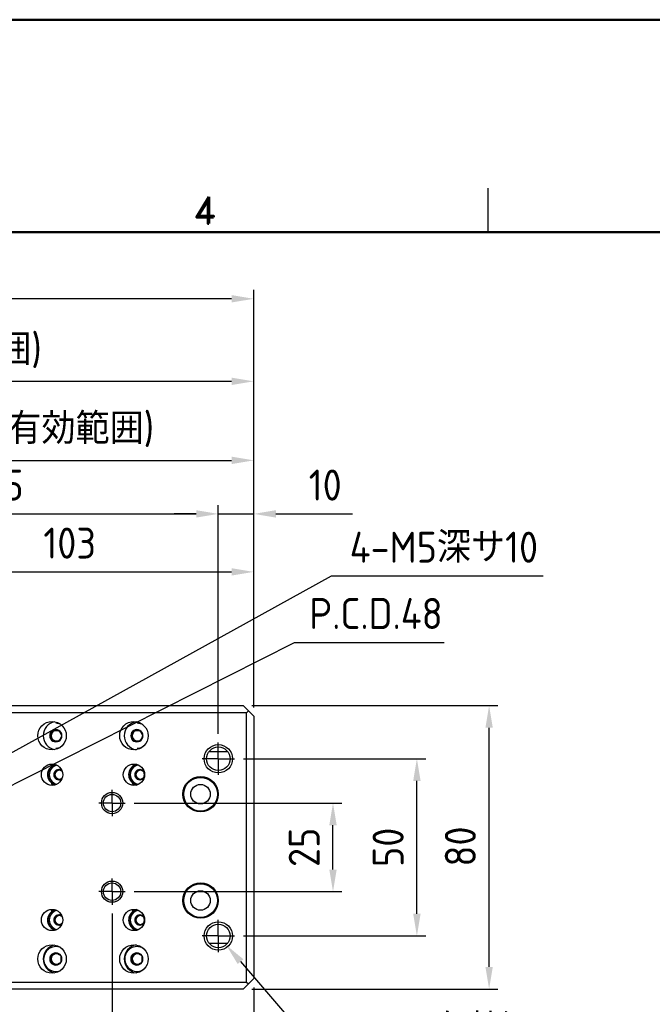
# Model space of a CAD drawing. Header units: millimetres. Extents: x 77107 to 78157, y -2410 to -1668.
# Tile 17 of 21: x 77673 to 77851, y -1945 to -1668. Entities that reach past the tile are written whole.
import ezdxf
from ezdxf.enums import TextEntityAlignment as Align

# ---------------------------------------------------------------- set-up
doc = ezdxf.new("R2010")
doc.units = ezdxf.units.MM
doc.linetypes.add('AM_ISO08W050', pattern=[18, 12, -1.5, 3, -1.5])
doc.linetypes.add('AM_ISO08W050x2', pattern=[9, 6, -0.75, 1.5, -0.75])
for name, color, linetype, lineweight in [('AM_0', 7, 'Continuous', 50), ('AM_5', 3, 'Continuous', 25), ('AM_7', 4, 'AM_ISO08W050', 25)]:
    doc.layers.add(name, color=color, linetype=linetype, lineweight=lineweight)
for name, color, linetype in [('FIT-238-201-NK_ベ', 7, 'Continuous'), ('FIT-238-203-NK_テ', 7, 'Continuous'), ('HEX_SOCKET_HEAD_', 7, 'Continuous'), ('RAHM2', 1, 'Continuous'), ('RAHM3', 2, 'Continuous'), ('クロスローラ特殊\u3000C', 7, 'Continuous')]:
    doc.layers.add(name, color=color, linetype=linetype)
doc.styles.add('ROMAMD', font='romand.shx', dxfattribs={"height": 2.5})
doc.styles.get("Standard").update_dxf_attribs({"font": 'ISOCP.SHX', "bigfont": 'EXTFONT.SHX'})
doc.dimstyles.new('AM_ISO$0', dxfattribs={"dimtxt": 3.5, "dimasz": 2.5, "dimexe": 1, "dimexo": 1, "dimgap": 1.5, "dimtad": 1, "dimdsep": 46, "dimtxsty": 'STANDARD', "dimcen": 0, "dimclrd": 256, "dimclre": 256, "dimclrt": 2, "dimadec": 0, "dimazin": 2, "dimtp": 0.1, "dimtm": 0.1, "dimtfac": 0.71, "dimtdec": 3, "dimtmove": 0, "dimatfit": 3, "dimfxl": 1, "dimlwd": -1, "dimlwe": -1, "dimarcsym": 0})
doc.dimstyles.new('AM_ISO$3', dxfattribs={"dimtxt": 3.5, "dimasz": 2.5, "dimexe": 1, "dimexo": 1, "dimgap": 1.5, "dimtad": 1, "dimtoh": 1, "dimdsep": 46, "dimtxsty": 'STANDARD', "dimcen": 0, "dimclrd": 256, "dimclre": 256, "dimclrt": 2, "dimadec": 0, "dimazin": 2, "dimtp": 0.1, "dimtm": 0.1, "dimtfac": 0.71, "dimtdec": 3, "dimtofl": 0, "dimtmove": 0, "dimatfit": 0, "dimfxl": 1, "dimlwd": -1, "dimlwe": -1, "dimarcsym": 0})

# ---------------------------------------------------------------- blocks, each defined once
blk = doc.blocks.new('HST_A3')
for points in [[(0, 0), (420, 0), (420, 297), (0, 297)], [(166.96, 273), (25, 273), (25, 13), (405, 13), (405, 273)]]:
    blk.add_lwpolyline(points, close=True)
at = {"layer": 'RAHM2'}
blk.add_line((279, 278), (279, 273), dxfattribs=at)
at = {"layer": 'RAHM3', "style": 'ROMAMD'}
blk.add_text('4', height=3, dxfattribs=at).set_placement((247, 275.5), align=Align.MIDDLE_CENTER)
blk = doc.blocks.new('*D733')
at = {"layer": 'AM_5'}
for p, q in [((77518.83, -1861.63), (77518.83, -1743.84)), ((77738.85, -1861.63), (77738.85, -1743.84)), ((77732.6, -1746.34), (77525.08, -1746.34))]:
    blk.add_line(p, q, dxfattribs=at)
for points in [[(77525.08, -1745.3), (77525.08, -1747.38), (77518.83, -1746.34)], [(77732.6, -1745.3), (77732.6, -1747.38), (77738.85, -1746.34)]]:
    blk.add_solid(points, dxfattribs=at)
at = {"layer": 'Defpoints', "color": 0}
for p in [(77518.83, -1746.34), (77518.83, -1864.13), (77738.85, -1864.13)]:
    blk.add_point(p, dxfattribs=at)
at = {"layer": 'AM_5', "color": 2, "insert": (77627.43, -1738.21), "char_height": 8.75, "attachment_point": 5}
blk.add_mtext('220', dxfattribs=at)
blk = doc.blocks.new('*D734')
at = {"layer": 'AM_5'}
for p, q in [((77539.83, -1863.63), (77539.83, -1767.13)), ((77546.08, -1769.63), (77732.6, -1769.63)), ((77738.85, -1861.63), (77738.85, -1767.13))]:
    blk.add_line(p, q, dxfattribs=at)
for points in [[(77546.08, -1768.59), (77546.08, -1770.67), (77539.83, -1769.63)], [(77732.6, -1768.59), (77732.6, -1770.67), (77738.85, -1769.63)]]:
    blk.add_solid(points, dxfattribs=at)
at = {"layer": 'Defpoints', "color": 0}
for p in [(77738.85, -1769.63), (77738.85, -1864.13), (77539.83, -1866.13)]:
    blk.add_point(p, dxfattribs=at)
at = {"layer": 'AM_5', "color": 2, "insert": (77639.44, -1761.07), "char_height": 8.75, "attachment_point": 5}
blk.add_mtext('199(上下可動範囲)', dxfattribs=at)
blk = doc.blocks.new('*D735')
at = {"layer": 'AM_5'}
for p, q in [((77593.85, -1858.63), (77593.85, -1789.43)), ((77600.1, -1791.93), (77732.6, -1791.93)), ((77738.85, -1861.63), (77738.85, -1789.43))]:
    blk.add_line(p, q, dxfattribs=at)
for points in [[(77600.1, -1790.89), (77600.1, -1792.97), (77593.85, -1791.93)], [(77732.6, -1790.89), (77732.6, -1792.97), (77738.85, -1791.93)]]:
    blk.add_solid(points, dxfattribs=at)
at = {"layer": 'Defpoints', "color": 0}
for p in [(77738.85, -1791.93), (77593.85, -1861.13), (77738.85, -1864.13)]:
    blk.add_point(p, dxfattribs=at)
at = {"layer": 'AM_5', "color": 2, "insert": (77661.51, -1783.37), "char_height": 8.75, "attachment_point": 5}
blk.add_mtext('145(テーブル有効範囲)', dxfattribs=at)
blk = doc.blocks.new('*D737')
at = {"layer": 'AM_5'}
for p, q in [((77603.85, -1869.13), (77603.85, -1804.53)), ((77728.85, -1869.13), (77728.85, -1804.53)), ((77610.1, -1807.03), (77722.6, -1807.03))]:
    blk.add_line(p, q, dxfattribs=at)
for points in [[(77610.1, -1805.99), (77610.1, -1808.08), (77603.85, -1807.03)], [(77722.6, -1805.99), (77722.6, -1808.08), (77728.85, -1807.03)]]:
    blk.add_solid(points, dxfattribs=at)
at = {"layer": 'Defpoints', "color": 0}
for p in [(77728.85, -1807.03), (77603.85, -1871.63), (77728.85, -1871.63)]:
    blk.add_point(p, dxfattribs=at)
at = {"layer": 'AM_5', "color": 2, "insert": (77666.35, -1798.91), "char_height": 8.75, "attachment_point": 5}
blk.add_mtext('125', dxfattribs=at)
blk = doc.blocks.new('*D738')
at = {"layer": 'AM_5'}
for p, q in [((77728.85, -1869.13), (77728.85, -1804.53)), ((77738.85, -1861.63), (77738.85, -1804.53)), ((77722.6, -1807.03), (77716.35, -1807.03)), ((77728.85, -1807.03), (77738.85, -1807.03)), ((77745.1, -1807.03), (77766.73, -1807.03))]:
    blk.add_line(p, q, dxfattribs=at)
for points in [[(77722.6, -1805.99), (77722.6, -1808.08), (77728.85, -1807.03)], [(77745.1, -1805.99), (77745.1, -1808.08), (77738.85, -1807.03)]]:
    blk.add_solid(points, dxfattribs=at)
at = {"layer": 'Defpoints', "color": 0}
for p in [(77738.85, -1807.03), (77738.85, -1864.13), (77728.85, -1871.63)]:
    blk.add_point(p, dxfattribs=at)
at = {"layer": 'AM_5', "color": 2, "insert": (77759.04, -1798.91), "char_height": 8.75, "attachment_point": 5}
blk.add_mtext('10', dxfattribs=at)
blk = doc.blocks.new('*D739')
at = {"layer": 'AM_5'}
for p, q in [((77635.85, -1894.13), (77635.85, -1820.9)), ((77738.85, -1861.63), (77738.85, -1820.9)), ((77642.1, -1823.4), (77732.6, -1823.4))]:
    blk.add_line(p, q, dxfattribs=at)
for points in [[(77642.1, -1822.36), (77642.1, -1824.44), (77635.85, -1823.4)], [(77732.6, -1822.36), (77732.6, -1824.44), (77738.85, -1823.4)]]:
    blk.add_solid(points, dxfattribs=at)
at = {"layer": 'Defpoints', "color": 0}
for p in [(77738.85, -1823.4), (77738.85, -1864.13), (77635.85, -1896.63)]:
    blk.add_point(p, dxfattribs=at)
at = {"layer": 'AM_5', "color": 2, "insert": (77686.87, -1815.28), "char_height": 8.75, "attachment_point": 5}
blk.add_mtext('103', dxfattribs=at)
blk = doc.blocks.new('*D741')
at = {"layer": 'AM_5'}
for p, q in [((77660.1, -1880.14), (77760.79, -1824.56)), ((77760.79, -1824.56), (77820.54, -1824.56))]:
    blk.add_line(p, q, dxfattribs=at)
blk.add_solid([(77659.6, -1879.23), (77660.6, -1881.05), (77654.63, -1883.16)], dxfattribs=at)
at = {"layer": 'Defpoints', "color": 0}
for p in [(77654.63, -1883.16), (77651.01, -1885.16)]:
    blk.add_point(p, dxfattribs=at)
at = {"layer": 'AM_5', "color": 2, "insert": (77792.54, -1816.44), "char_height": 8.75, "attachment_point": 5}
blk.add_mtext('4-M5深サ10', dxfattribs=at)
blk = doc.blocks.new('*D744')
at = {"layer": 'AM_5'}
for p, q in [((77633.85, -1919.84), (77633.85, -1973.63)), ((77698.85, -1919.84), (77698.85, -1973.63)), ((77640.1, -1971.13), (77692.6, -1971.13))]:
    blk.add_line(p, q, dxfattribs=at)
for points in [[(77640.1, -1970.09), (77640.1, -1972.17), (77633.85, -1971.13)], [(77692.6, -1970.09), (77692.6, -1972.17), (77698.85, -1971.13)]]:
    blk.add_solid(points, dxfattribs=at)
at = {"layer": 'Defpoints', "color": 0}
for p in [(77633.85, -1917.34), (77698.85, -1917.34), (77698.85, -1971.13)]:
    blk.add_point(p, dxfattribs=at)
at = {"layer": 'AM_5', "color": 2, "insert": (77666.35, -1963.01), "char_height": 8.75, "attachment_point": 5}
blk.add_mtext('65', dxfattribs=at)
blk = doc.blocks.new('*D745')
at = {"layer": 'AM_5'}
for p, q in [((77698.85, -1919.84), (77698.85, -1973.63)), ((77738.85, -1940.63), (77738.85, -1973.63)), ((77705.1, -1971.13), (77732.6, -1971.13))]:
    blk.add_line(p, q, dxfattribs=at)
for points in [[(77705.1, -1970.09), (77705.1, -1972.17), (77698.85, -1971.13)], [(77732.6, -1970.09), (77732.6, -1972.17), (77738.85, -1971.13)]]:
    blk.add_solid(points, dxfattribs=at)
at = {"layer": 'Defpoints', "color": 0}
for p in [(77698.85, -1917.34), (77738.85, -1938.13), (77738.85, -1971.13)]:
    blk.add_point(p, dxfattribs=at)
at = {"layer": 'AM_5', "color": 2, "insert": (77718.85, -1963.01), "char_height": 8.75, "attachment_point": 5}
blk.add_mtext('40', dxfattribs=at)
blk = doc.blocks.new('*D746')
at = {"layer": 'AM_5'}
for p, q in [((77735.11, -1933.37), (77758.6, -1960.56)), ((77758.6, -1960.56), (77839.72, -1960.56))]:
    blk.add_line(p, q, dxfattribs=at)
blk.add_solid([(77735.9, -1932.69), (77734.32, -1934.05), (77731.02, -1928.65)], dxfattribs=at)
at = {"layer": 'Defpoints', "color": 0}
for p in [(77726.68, -1923.62), (77731.02, -1928.65)]:
    blk.add_point(p, dxfattribs=at)
at = {"layer": 'AM_5', "color": 2, "insert": (77801.03, -1952.43), "char_height": 8.75, "attachment_point": 5}
blk.add_mtext('4-M8有効深サ13', dxfattribs=at)
blk = doc.blocks.new('*D747')
at = {"layer": 'AM_5'}
for p, q in [((77705.06, -1888.63), (77763.73, -1888.63)), ((77761.23, -1907.38), (77761.23, -1894.88)), ((77705.06, -1913.63), (77763.73, -1913.63))]:
    blk.add_line(p, q, dxfattribs=at)
for points in [[(77760.19, -1894.88), (77762.27, -1894.88), (77761.23, -1888.63)], [(77760.19, -1907.38), (77762.27, -1907.38), (77761.23, -1913.63)]]:
    blk.add_solid(points, dxfattribs=at)
at = {"layer": 'Defpoints', "color": 0}
for p in [(77702.56, -1888.63), (77761.23, -1888.63), (77702.56, -1913.63)]:
    blk.add_point(p, dxfattribs=at)
at = {"layer": 'AM_5', "color": 2, "insert": (77753.1, -1901.13), "char_height": 8.75, "attachment_point": 5, "rotation": 90}
blk.add_mtext('25', dxfattribs=at)
blk = doc.blocks.new('*D748')
at = {"layer": 'AM_5'}
for p, q in [((77735.92, -1876.13), (77787.42, -1876.13)), ((77784.92, -1919.88), (77784.92, -1882.38)), ((77735.92, -1926.13), (77787.42, -1926.13))]:
    blk.add_line(p, q, dxfattribs=at)
for points in [[(77783.88, -1882.38), (77785.96, -1882.38), (77784.92, -1876.13)], [(77783.88, -1919.88), (77785.96, -1919.88), (77784.92, -1926.13)]]:
    blk.add_solid(points, dxfattribs=at)
at = {"layer": 'Defpoints', "color": 0}
for p in [(77733.42, -1876.13), (77784.92, -1876.13), (77733.42, -1926.13)]:
    blk.add_point(p, dxfattribs=at)
at = {"layer": 'AM_5', "color": 2, "insert": (77776.8, -1901.13), "char_height": 8.75, "attachment_point": 5, "rotation": 90}
blk.add_mtext('50', dxfattribs=at)
blk = doc.blocks.new('*D749')
at = {"layer": 'AM_5'}
for p, q in [((77738.35, -1861.13), (77807.81, -1861.13)), ((77805.31, -1934.88), (77805.31, -1867.38)), ((77738.35, -1941.13), (77807.81, -1941.13))]:
    blk.add_line(p, q, dxfattribs=at)
for points in [[(77804.27, -1867.38), (77806.35, -1867.38), (77805.31, -1861.13)], [(77804.27, -1934.88), (77806.35, -1934.88), (77805.31, -1941.13)]]:
    blk.add_solid(points, dxfattribs=at)
at = {"layer": 'Defpoints', "color": 0}
for p in [(77735.85, -1861.13), (77805.31, -1861.13), (77735.85, -1941.13)]:
    blk.add_point(p, dxfattribs=at)
at = {"layer": 'AM_5', "color": 2, "insert": (77797.19, -1900.89), "char_height": 8.75, "attachment_point": 5, "rotation": 90}
blk.add_mtext('80', dxfattribs=at)
blk = doc.blocks.new('*D763')
at = {"layer": 'AM_5'}
for p, q in [((77662.85, -1887.5), (77750.36, -1843.33)), ((77750.36, -1843.33), (77792.61, -1843.33))]:
    blk.add_line(p, q, dxfattribs=at)
blk.add_solid([(77662.38, -1886.57), (77663.32, -1888.43), (77657.27, -1890.32)], dxfattribs=at)
at = {"layer": 'Defpoints', "color": 0}
for p in [(77657.27, -1890.32), (77614.42, -1911.95)]:
    blk.add_point(p, dxfattribs=at)
at = {"layer": 'AM_5', "color": 2, "insert": (77773.36, -1835.14), "char_height": 8.75, "attachment_point": 5}
blk.add_mtext('P.C.D.48', dxfattribs=at)

msp = doc.modelspace()

# ---------------------------------------------------------------- linework, layer by layer
at = {"layer": 'AM_7', "linetype": 'AM_ISO08W050x2'}
for p, q in [((77728.849, -1876.131), (77728.849, -1871.557)), ((77728.849, -1876.131), (77724.276, -1876.131)), ((77728.849, -1876.131), (77733.423, -1876.131)), ((77728.849, -1876.131), (77728.849, -1880.704)), ((77698.849, -1888.631), (77698.849, -1884.922)), ((77698.849, -1888.631), (77695.141, -1888.631)), ((77698.849, -1888.631), (77702.558, -1888.631)), ((77698.849, -1888.631), (77698.849, -1892.339)), ((77698.849, -1913.631), (77698.849, -1909.922)), ((77698.849, -1913.631), (77695.141, -1913.631)), ((77698.849, -1913.631), (77702.558, -1913.631)), ((77698.849, -1913.631), (77698.849, -1917.339)), ((77728.849, -1926.131), (77728.849, -1921.557)), ((77728.849, -1926.131), (77724.276, -1926.131)), ((77728.849, -1926.131), (77733.423, -1926.131)), ((77728.849, -1926.131), (77728.849, -1930.704))]:
    msp.add_line(p, q, dxfattribs=at)
at = {"layer": 'FIT-238-201-NK_ベ', "color": 7, "linetype": 'Continuous'}
for p, q in [((77731.504, -1874.131), (77726.195, -1874.131)), ((77726.195, -1928.131), (77731.504, -1928.131))]:
    msp.add_line(p, q, dxfattribs=at)
for centre, radius in [((77723.825, -1886.131), 4.75), ((77723.825, -1886.131), 2.75), ((77723.825, -1916.131), 4.75), ((77723.825, -1916.131), 2.75)]:
    msp.add_circle(centre, radius, dxfattribs=at)
at = {"layer": 'FIT-238-203-NK_テ', "color": 7, "linetype": 'Continuous'}
for p, q in [((77592.849, -1861.131), (77735.849, -1861.131)), ((77735.849, -1861.131), (77737.349, -1862.631)), ((77736.849, -1863.131), (77592.849, -1863.131)), ((77736.849, -1863.131), (77737.349, -1862.631)), ((77736.849, -1939.131), (77736.849, -1863.131)), ((77737.349, -1862.631), (77738.849, -1864.131)), ((77738.849, -1864.131), (77738.849, -1938.131)), ((77681.661, -1883.131), (77681.959, -1883.131)), ((77704.547, -1883.131), (77704.845, -1883.131)), ((77681.959, -1919.131), (77681.661, -1919.131)), ((77704.845, -1919.131), (77704.547, -1919.131)), ((77592.849, -1939.131), (77736.849, -1939.131)), ((77736.849, -1939.131), (77737.349, -1939.631)), ((77738.849, -1938.131), (77737.349, -1939.631)), ((77735.849, -1941.131), (77592.849, -1941.131)), ((77737.349, -1939.631), (77735.849, -1941.131))]:
    msp.add_line(p, q, dxfattribs=at)
for centre, radius in [((77728.849, -1876.131), 4), ((77728.849, -1876.131), 3.324), ((77723.849, -1886.131), 5), ((77698.849, -1888.631), 3), ((77698.849, -1888.631), 2.458), ((77698.849, -1913.631), 3), ((77698.849, -1913.631), 2.458), ((77723.849, -1916.131), 5), ((77728.849, -1926.131), 4), ((77728.849, -1926.131), 3.324)]:
    msp.add_circle(centre, radius, dxfattribs=at)
for centre, major_axis in [((77681.901, -1869.631), (4.02, 0)), ((77705.015, -1869.631), (4.02, 0)), ((77681.901, -1880.631), (3.015, 0)), ((77705.015, -1880.631), (3.015, 0)), ((77681.901, -1921.631), (3.015, 0)), ((77705.015, -1921.631), (3.015, 0)), ((77681.901, -1932.631), (4.02, 0)), ((77705.015, -1932.631), (4.02, 0))]:
    msp.add_ellipse(centre, major_axis=major_axis, ratio=0.9950372, dxfattribs=at)
for centre, major_axis, start_param, end_param in [((77683.367, -1869.631), (0, -4), 3.3259508, 6.0988272), ((77706.253, -1869.631), (0, -4), 3.2969252, 6.1278528), ((77683.609, -1880.631), (0, -3), 3.4303646, 5.6974998), ((77706.495, -1880.631), (0, -3), 3.3907966, 5.6974998), ((77683.311, -1880.631), (0, 3), 2.5559071, 2.9043494), ((77706.197, -1880.631), (0, 3), 2.5559071, 2.9434166), ((77683.609, -1921.631), (0, 3), 0.5856855, 2.8528207), ((77683.311, -1921.631), (0, -3), 3.3788359, 3.7272782), ((77706.495, -1921.631), (0, 3), 0.5856855, 2.8923887), ((77706.197, -1921.631), (0, -3), 3.3397687, 3.7272782), ((77683.367, -1932.631), (0, -4), 3.3259508, 6.0988272), ((77706.253, -1932.631), (0, 4), 0.1553325, 2.9862601)]:
    msp.add_ellipse(centre, major_axis=major_axis, ratio=0.9950372, start_param=start_param, end_param=end_param, dxfattribs=at)
at = {"layer": 'HEX_SOCKET_HEAD_', "color": 7, "linetype": 'Continuous'}
for p, q in [((77683.367, -1866.131), (77683.009, -1866.131)), ((77706.253, -1866.131), (77705.895, -1866.131)), ((77681.445, -1869.631), (77681.246, -1869.631)), ((77681.445, -1869.631), (77681.876, -1868.881)), ((77681.876, -1870.381), (77681.445, -1869.631)), ((77681.876, -1868.881), (77682.306, -1868.131)), ((77682.107, -1868.131), (77683.831, -1868.131)), ((77704.331, -1869.631), (77704.132, -1869.631)), ((77704.331, -1869.631), (77704.761, -1868.881)), ((77704.761, -1870.381), (77704.331, -1869.631)), ((77704.761, -1868.881), (77705.192, -1868.131)), ((77704.993, -1868.131), (77706.717, -1868.131)), ((77682.306, -1871.131), (77681.876, -1870.381)), ((77683.831, -1871.131), (77682.107, -1871.131)), ((77705.192, -1871.131), (77704.761, -1870.381)), ((77706.717, -1871.131), (77704.993, -1871.131)), ((77683.009, -1873.131), (77683.367, -1873.131)), ((77705.895, -1873.131), (77706.253, -1873.131)), ((77682.694, -1879.909), (77682.564, -1879.909)), ((77682.694, -1879.909), (77683.316, -1879.548)), ((77682.694, -1880.631), (77682.694, -1879.909)), ((77682.694, -1881.352), (77682.694, -1880.631)), ((77683.316, -1879.548), (77683.874, -1879.224)), ((77705.58, -1879.909), (77705.45, -1879.909)), ((77705.58, -1879.909), (77706.202, -1879.548)), ((77705.58, -1880.631), (77705.58, -1879.909)), ((77705.58, -1881.352), (77705.58, -1880.631)), ((77706.202, -1879.548), (77706.76, -1879.224)), ((77682.694, -1881.352), (77682.564, -1881.352)), ((77683.316, -1881.713), (77682.694, -1881.352)), ((77683.874, -1882.037), (77683.316, -1881.713)), ((77705.58, -1881.352), (77705.45, -1881.352)), ((77706.202, -1881.713), (77705.58, -1881.352)), ((77706.76, -1882.037), (77706.202, -1881.713)), ((77682.694, -1920.909), (77682.564, -1920.909)), ((77682.694, -1922.352), (77682.564, -1922.352)), ((77682.694, -1920.909), (77683.316, -1920.548)), ((77682.694, -1921.631), (77682.694, -1920.909)), ((77682.694, -1922.352), (77682.694, -1921.631)), ((77683.316, -1922.713), (77682.694, -1922.352)), ((77683.316, -1920.548), (77683.874, -1920.224)), ((77705.58, -1920.909), (77705.45, -1920.909)), ((77705.58, -1922.352), (77705.45, -1922.352)), ((77705.58, -1920.909), (77706.202, -1920.548)), ((77705.58, -1921.631), (77705.58, -1920.909)), ((77705.58, -1922.352), (77705.58, -1921.631)), ((77706.202, -1922.713), (77705.58, -1922.352)), ((77706.202, -1920.548), (77706.76, -1920.224)), ((77683.874, -1923.037), (77683.316, -1922.713)), ((77706.76, -1923.037), (77706.202, -1922.713)), ((77683.367, -1929.131), (77683.009, -1929.131)), ((77706.253, -1929.131), (77705.895, -1929.131)), ((77681.676, -1931.765), (77681.477, -1931.765)), ((77681.676, -1933.497), (77681.477, -1933.497)), ((77681.676, -1931.765), (77682.422, -1931.332)), ((77681.676, -1932.631), (77681.676, -1931.765)), ((77681.676, -1933.497), (77681.676, -1932.631)), ((77682.422, -1933.93), (77681.676, -1933.497)), ((77682.422, -1931.332), (77683.071, -1930.955)), ((77704.561, -1931.765), (77704.362, -1931.765)), ((77704.561, -1933.497), (77704.362, -1933.497)), ((77704.561, -1931.765), (77705.308, -1931.332)), ((77704.561, -1932.631), (77704.561, -1931.765)), ((77704.561, -1933.497), (77704.561, -1932.631)), ((77705.308, -1933.93), (77704.561, -1933.497)), ((77705.308, -1931.332), (77705.957, -1930.955)), ((77683.071, -1934.306), (77682.422, -1933.93)), ((77683.009, -1936.131), (77683.367, -1936.131)), ((77705.957, -1934.306), (77705.308, -1933.93)), ((77705.895, -1936.131), (77706.253, -1936.131))]:
    msp.add_line(p, q, dxfattribs=at)
for centre, radius, start, end in [((77665.339, -1859.495), 18.862, 327.49492, 332.75164), ((77665.46, -1879.697), 18.723, 27.2288, 32.52464), ((77667.924, -1878.267), 18.862, 27.24836, 32.50508), ((77668.045, -1861.064), 18.723, 327.47536, 332.7712), ((77688.225, -1859.495), 18.862, 327.49492, 332.75164), ((77688.345, -1879.697), 18.723, 27.2288, 32.52464), ((77690.81, -1878.267), 18.862, 27.24836, 32.50508), ((77690.931, -1861.064), 18.723, 327.47536, 332.7712), ((77669.602, -1856.136), 27.077, 298.60198, 301.64519), ((77668.932, -1880.631), 13.652, 356.96975, 3.03025), ((77670.846, -1902.96), 27.077, 59.15988, 61.39802), ((77692.488, -1856.136), 27.077, 298.60198, 301.64519), ((77691.817, -1880.631), 13.652, 356.96975, 3.03025), ((77693.732, -1902.96), 27.077, 58.35481, 61.39802), ((77694.305, -1880.631), 13.652, 356.96975, 3.03025), ((77669.776, -1904.825), 26.73, 58.33503, 61.4178), ((77671.02, -1858.602), 26.73, 298.5822, 300.98145), ((77692.662, -1904.825), 26.73, 58.33503, 61.4178), ((77693.906, -1858.602), 26.73, 298.5822, 301.66497), ((77669.602, -1897.136), 27.077, 298.60198, 301.64519), ((77668.932, -1921.631), 13.652, 356.96975, 3.03025), ((77669.776, -1945.825), 26.73, 58.33503, 61.4178), ((77670.846, -1943.96), 27.077, 59.15988, 61.39802), ((77671.02, -1899.602), 26.73, 298.5822, 300.98145), ((77692.488, -1897.136), 27.077, 298.60198, 301.64519), ((77691.817, -1921.631), 13.652, 356.96975, 3.03025), ((77692.662, -1945.825), 26.73, 58.33503, 61.4178), ((77693.732, -1943.96), 27.077, 58.35481, 61.39802), ((77693.906, -1899.602), 26.73, 298.5822, 301.66497), ((77694.305, -1921.631), 13.652, 356.96975, 3.03025), ((77665.922, -1903.237), 32.493, 298.60198, 301.64519), ((77667.414, -1959.426), 32.493, 58.35481, 61.39802), ((77688.808, -1903.237), 32.493, 298.60198, 301.64519), ((77690.3, -1959.426), 32.493, 58.35481, 61.39802), ((77665.117, -1932.631), 16.382, 356.96975, 3.03025), ((77666.131, -1961.664), 32.076, 58.33503, 61.4178), ((77667.623, -1906.196), 32.076, 298.5822, 301.66497), ((77668.102, -1932.631), 16.382, 356.96975, 3.03025), ((77688.003, -1932.631), 16.382, 356.96975, 3.03025), ((77689.017, -1961.664), 32.076, 58.33503, 61.4178), ((77690.509, -1906.196), 32.076, 298.5822, 301.66497), ((77690.988, -1932.631), 16.382, 356.96975, 3.03025)]:
    msp.add_arc(centre, radius, start, end, dxfattribs=at)
for centre, major_axis, start_param, end_param in [((77683.009, -1869.631), (0, -3.5), 2.799941, 3.1415927), ((77683.367, -1869.631), (0, -3.5), 2.9800408, 3.1415927), ((77705.895, -1869.631), (0, -3.5), 2.6156155, 3.1415927), ((77706.253, -1869.631), (0, -3.5), 2.8748237, 3.1415927), ((77682.969, -1869.631), (0, 1.732), 0.5235988, 1.5707963), ((77682.969, -1869.631), (0, 1.732), 1.5707963, 2.6179939), ((77683.168, -1869.631), (0, 1.5), 1.0471976, 2.0943951), ((77683.168, -1869.631), (0, 1.5), 0, 1.0471976), ((77682.969, -1869.631), (0, -1.732), 2.6179939, 3.6651914), ((77683.168, -1869.631), (0, -1.5), 2.5463959, 3.1415927), ((77682.969, -1869.631), (0, 1.732), 4.712389, 5.7595865), ((77682.969, -1869.631), (0, -1.732), 0.5235988, 1.5707963), ((77705.855, -1869.631), (0, 1.732), 0.5235988, 1.5707963), ((77705.855, -1869.631), (0, 1.732), 1.5707963, 2.6179939), ((77706.054, -1869.631), (0, 1.5), 1.0471976, 2.0943951), ((77706.054, -1869.631), (0, 1.5), 0, 1.0471976), ((77705.855, -1869.631), (0, -1.732), 2.6179939, 3.6651914), ((77706.054, -1869.631), (0, -1.5), 2.5463959, 3.1415927), ((77705.855, -1869.631), (0, 1.732), 4.712389, 5.7595865), ((77705.855, -1869.631), (0, -1.732), 0.5235988, 1.5707963), ((77683.168, -1869.631), (0, 1.5), 2.0943951, 3.1415927), ((77682.969, -1869.631), (0, 1.732), 2.6179939, 3.6651914), ((77683.168, -1869.631), (0, -1.5), 0, 0.6210087), ((77706.054, -1869.631), (0, 1.5), 2.0943951, 3.1415927), ((77705.855, -1869.631), (0, 1.732), 2.6179939, 3.6651914), ((77706.054, -1869.631), (0, -1.5), 0, 0.6210087), ((77683.009, -1869.631), (0, -3.5), 0, 0.3416517), ((77683.367, -1869.631), (0, -3.5), 0, 0.1615519), ((77705.895, -1869.631), (0, -3.5), 0, 0.5259771), ((77706.253, -1869.631), (0, -3.5), 0, 0.2667689), ((77683.838, -1880.631), (0, 2.75), 0.2181735, 2.9234192), ((77706.724, -1880.631), (0, 2.75), 0.1572063, 2.9843864), ((77683.808, -1880.631), (0, 1.443), 1.0471976, 2.0943951), ((77683.808, -1880.631), (0, 1.443), 0, 1.0471976), ((77683.938, -1880.631), (0, 1.25), 0.5235988, 1.5707963), ((77683.938, -1880.631), (0, 1.25), 1.5707963, 2.6179939), ((77683.938, -1880.631), (0, -1.25), 2.8461887, 3.6651914), ((77683.808, -1880.631), (0, -1.443), 2.4810097, 3.1415927), ((77706.694, -1880.631), (0, 1.443), 1.0471976, 2.0943951), ((77706.694, -1880.631), (0, 1.443), 0, 1.0471976), ((77706.823, -1880.631), (0, 1.25), 0.5235988, 1.5707963), ((77706.823, -1880.631), (0, 1.25), 1.5707963, 2.6179939), ((77706.823, -1880.631), (0, -1.25), 2.8461887, 3.6651914), ((77706.694, -1880.631), (0, -1.443), 2.0943951, 3.1415927), ((77706.823, -1880.631), (0, -1.25), 2.0030803, 2.3309585), ((77683.808, -1880.631), (0, 1.443), 2.0943951, 3.1415927), ((77683.938, -1880.631), (0, 1.25), 2.6179939, 3.3824192), ((77683.808, -1880.631), (0, -1.443), 0, 0.6605829), ((77706.694, -1880.631), (0, 1.443), 2.0943951, 3.1415927), ((77706.823, -1880.631), (0, 1.25), 2.6179939, 3.3824192), ((77706.694, -1880.631), (0, -1.443), 0, 1.0471976), ((77706.823, -1880.631), (0, -1.25), 0.7602108, 1.1722557), ((77683.838, -1921.631), (0, 2.75), 0.2181735, 2.9234192), ((77706.724, -1921.631), (0, 2.75), 0.1572063, 2.9843864), ((77683.808, -1921.631), (0, 1.443), 1.0471976, 2.0943951), ((77683.808, -1921.631), (0, 1.443), 0, 1.0471976), ((77683.808, -1921.631), (0, 1.443), 2.0943951, 3.1415927), ((77683.938, -1921.631), (0, 1.25), 0.5235988, 1.5707963), ((77683.938, -1921.631), (0, 1.25), 1.5707963, 2.6179939), ((77683.938, -1921.631), (0, -1.25), 2.8461887, 3.6651914), ((77683.808, -1921.631), (0, -1.443), 2.4810097, 3.1415927), ((77706.694, -1921.631), (0, 1.443), 1.0471976, 2.0943951), ((77706.694, -1921.631), (0, 1.443), 0, 1.0471976), ((77706.694, -1921.631), (0, 1.443), 2.0943951, 3.1415927), ((77706.823, -1921.631), (0, 1.25), 0.5235988, 1.5707963), ((77706.823, -1921.631), (0, -1.25), 4.712389, 5.7595865), ((77706.823, -1921.631), (0, -1.25), 2.8461887, 3.6651914), ((77706.694, -1921.631), (0, -1.443), 2.0943951, 3.1415927), ((77706.694, -1921.631), (0, -1.443), 0, 1.0471976), ((77706.823, -1921.631), (0, -1.25), 0.7602108, 1.1716305), ((77706.823, -1921.631), (0, 1.25), 5.1448602, 5.4725511), ((77683.938, -1921.631), (0, 1.25), 2.6179939, 3.3824192), ((77683.808, -1921.631), (0, -1.443), 0, 0.6605829), ((77706.823, -1921.631), (0, 1.25), 2.6179939, 3.3824192), ((77683.009, -1932.631), (0, 3.5), 0, 3.4832443), ((77682.969, -1932.631), (0, 1.732), 0, 1.0471976), ((77682.969, -1932.631), (0, -1.732), 2.0943951, 3.1415927), ((77683.009, -1932.631), (0, 3.5), 5.9415336, 6.2831853), ((77683.367, -1932.631), (0, 3.5), 6.1216335, 6.2831853), ((77705.895, -1932.631), (0, 3.5), 0, 3.6675698), ((77705.855, -1932.631), (0, 1.732), 0, 1.0471976), ((77705.855, -1932.631), (0, -1.732), 2.0943951, 3.1415927), ((77705.895, -1932.631), (0, 3.5), 5.7572082, 6.2831853), ((77706.253, -1932.631), (0, 3.5), 6.0164164, 6.2831853), ((77682.969, -1932.631), (0, 1.732), 1.0471976, 2.0943951), ((77682.969, -1932.631), (0, 1.732), 2.0943951, 3.1415927), ((77683.168, -1932.631), (0, 1.5), 0.5235988, 1.5707963), ((77683.168, -1932.631), (0, -1.5), 4.712389, 5.7595865), ((77683.168, -1932.631), (0, -1.5), 2.9228195, 3.6651914), ((77682.969, -1932.631), (0, -1.732), 0, 1.0471976), ((77683.168, -1932.631), (0, -1.5), 0.8446574, 1.0970514), ((77683.168, -1932.631), (0, -1.5), 2.0589523, 2.2939178), ((77682.969, -1932.631), (0, -1.732), 1.0471976, 2.0943951), ((77705.855, -1932.631), (0, 1.732), 1.0471976, 2.0943951), ((77705.855, -1932.631), (0, 1.732), 2.0943951, 3.1415927), ((77706.054, -1932.631), (0, 1.5), 0.5235988, 1.5707963), ((77706.054, -1932.631), (0, 1.5), 1.5707963, 2.6179939), ((77706.054, -1932.631), (0, -1.5), 2.9228195, 3.6651914), ((77705.855, -1932.631), (0, -1.732), 0, 1.0471976), ((77706.054, -1932.631), (0, -1.5), 0.8446574, 1.0970514), ((77706.054, -1932.631), (0, -1.5), 2.0589523, 2.2939178), ((77705.855, -1932.631), (0, -1.732), 1.0471976, 2.0943951), ((77683.168, -1932.631), (0, 1.5), 2.6179939, 3.3481352), ((77683.367, -1932.631), (0, 3.5), 3.1415927, 3.3031445), ((77706.054, -1932.631), (0, 1.5), 2.6179939, 3.3481352), ((77706.253, -1932.631), (0, 3.5), 3.1415927, 3.4083616)]:
    msp.add_ellipse(centre, major_axis=major_axis, ratio=0.9950372, start_param=start_param, end_param=end_param, dxfattribs=at)
at = {"layer": 'クロスローラ特殊\u3000C', "color": 7, "linetype": 'Continuous'}
for centre, start_param, end_param in [((77683.709, -1880.631), 0.3061176, 2.8354751), ((77684.107, -1880.631), 0.3765281, 1.200847), ((77706.595, -1880.631), 0.2663546, 2.875238), ((77706.993, -1880.631), 0.3358283, 1.200847), ((77684.107, -1880.631), 1.9407456, 2.7650646), ((77706.993, -1880.631), 1.9407456, 2.8057643), ((77683.709, -1921.631), 0.3061176, 2.8354751), ((77684.107, -1921.631), 0.3765281, 1.200847), ((77706.595, -1921.631), 0.2663546, 2.875238), ((77706.993, -1921.631), 0.3358283, 1.200847), ((77684.107, -1921.631), 1.9407456, 2.7650646), ((77706.993, -1921.631), 1.9407456, 2.8057643)]:
    msp.add_ellipse(centre, major_axis=(0, 3), ratio=0.9950372, start_param=start_param, end_param=end_param, dxfattribs=at)

# ---------------------------------------------------------------- block references
at = {"layer": 'AM_0', "lineweight": 0, "xscale": 2.5, "yscale": 2.5, "zscale": 2.5}
msp.add_blockref('HST_A3', (77107.42, -2410.084), dxfattribs=at)

# ---------------------------------------------------------------- dimensions: what is measured, and where the dimension line sits
at = {"layer": 'AM_5'}
for base, p1, p2, picture, middle in [((77518.825, -1746.338), (77738.849, -1864.131), (77518.825, -1864.131), '*D733', (77627.431, -1746.338)), ((77738.849, -1823.401), (77635.849, -1896.631), (77738.849, -1864.131), '*D739', (77686.866, -1823.401))]:
    dim = msp.add_linear_dim(base=base, p1=p1, p2=p2, dimstyle='AM_ISO$0', override={"dimscale": 2.5, "dimdec": 1}, dxfattribs=at)
    dim.commit()
    dim.dimension.update_dxf_attribs({"geometry": picture, "text_midpoint": middle, "dimtype": 160})
for base, p1, text, picture, middle in [((77738.849, -1769.629), (77539.825, -1866.131), '<>(上下可動範囲)', '*D734', (77639.441, -1769.629)), ((77738.849, -1791.93), (77593.849, -1861.131), '<>(テーブル有効範囲)', '*D735', (77661.511, -1791.93))]:
    dim = msp.add_linear_dim(base=base, p1=p1, p2=(77738.849, -1864.131), text=text, dimstyle='AM_ISO$0', override={"dimscale": 2.5, "dimdec": 1}, dxfattribs=at)
    dim.commit()
    dim.dimension.update_dxf_attribs({"geometry": picture, "text_midpoint": middle, "dimtype": 160})
for base, p1, p2, picture, middle in [((77728.849, -1807.035), (77603.849, -1871.631), (77728.849, -1871.631), '*D737', (77666.349, -1798.909)), ((77738.849, -1807.035), (77728.849, -1871.631), (77738.849, -1864.131), '*D738', (77759.04, -1798.91)), ((77698.849, -1971.131), (77633.849, -1917.339), (77698.849, -1917.339), '*D744', (77666.349, -1963.006)), ((77738.849, -1971.131), (77698.849, -1917.339), (77738.849, -1938.131), '*D745', (77718.849, -1963.006))]:
    dim = msp.add_linear_dim(base=base, p1=p1, p2=p2, dimstyle='AM_ISO$0', override={"dimscale": 2.5, "dimdec": 1}, dxfattribs=at)
    dim.commit()
    dim.dimension.update_dxf_attribs({"geometry": picture, "text_midpoint": middle})
for p1, p2, text, override, picture, middle in [((77651.012, -1885.158), (77654.628, -1883.162), '4-M5深サ10', {"dimscale": 2.5, "dimdec": 1}, '*D741', (77792.54, -1824.561)), ((77614.424, -1911.946), (77657.274, -1890.315), 'P.C.D.<>', {"dimscale": 2.5, "dimdec": 1, "dimpost": '<>'}, '*D763', (77773.357, -1843.326)), ((77726.676, -1923.616), (77731.023, -1928.645), '4-M8有効深サ13', {"dimscale": 2.5, "dimdec": 1}, '*D746', (77801.034, -1960.555))]:
    dim = msp.add_diameter_dim_2p(p1=p1, p2=p2, text=text, dimstyle='AM_ISO$3', override=override, dxfattribs=at)
    dim.commit()
    dim.dimension.update_dxf_attribs({"geometry": picture, "text_midpoint": middle, "dimtype": 163})
dim = msp.add_linear_dim(base=(77805.31, -1861.131), p1=(77735.849, -1941.131), p2=(77735.849, -1861.131), angle=90, dimstyle='AM_ISO$0', override={"dimscale": 2.5, "dimdec": 1}, dxfattribs=at)
dim.commit()
dim.dimension.update_dxf_attribs({"geometry": '*D749', "text_midpoint": (77805.31, -1900.892), "dimtype": 160})
for base, p1, p2, picture, middle in [((77784.922, -1876.131), (77733.423, -1926.131), (77733.423, -1876.131), '*D748', (77776.797, -1901.131)), ((77761.229, -1888.631), (77702.558, -1913.631), (77702.558, -1888.631), '*D747', (77753.103, -1901.131))]:
    dim = msp.add_linear_dim(base=base, p1=p1, p2=p2, angle=90, dimstyle='AM_ISO$0', override={"dimscale": 2.5, "dimdec": 1}, dxfattribs=at)
    dim.commit()
    dim.dimension.update_dxf_attribs({"geometry": picture, "text_midpoint": middle})

doc.saveas('drawing.dxf')
